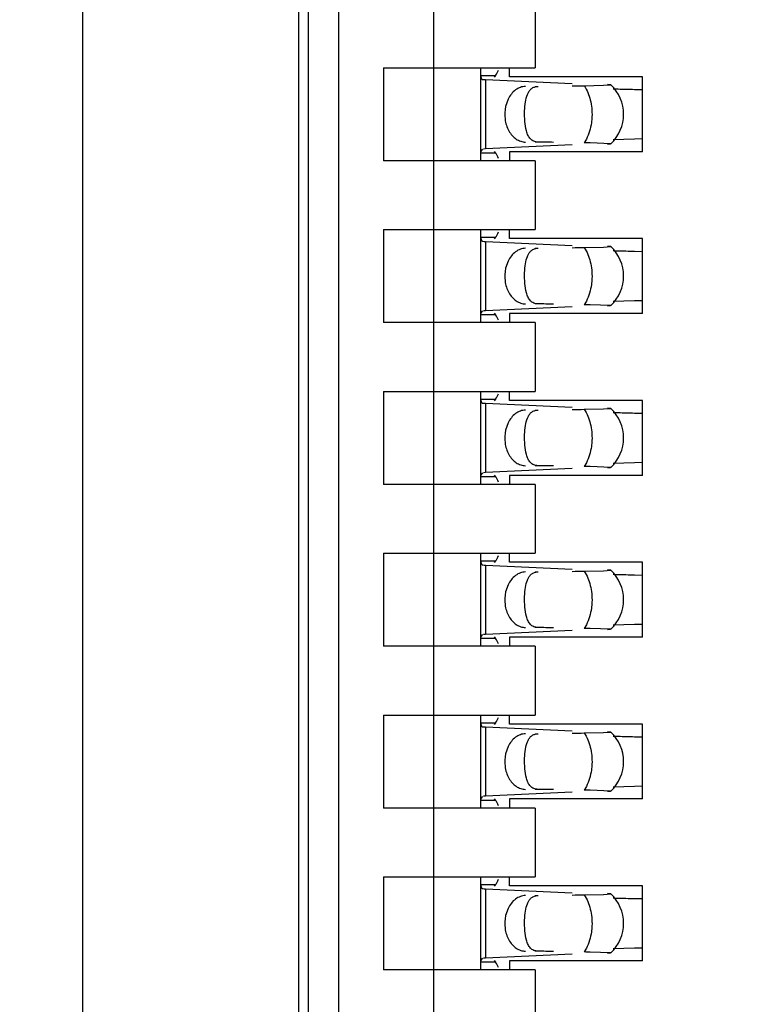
# Model space of a CAD drawing. Header units: inches. Extents: x 0 to 22, y 0 to 17.
# Tile 43 of 61: x 3.899 to 4.039, y 9.7 to 9.892. Entities that reach past the tile are written whole.
import ezdxf

# ---------------------------------------------------------------- set-up
doc = ezdxf.new("R2010")
doc.units = ezdxf.units.IN
doc.header["$LTSCALE"] = 1.21
doc.header["$MEASUREMENT"] = 0
doc.layers.get('0').update_dxf_attribs({"linetype": 'CONTINUOUS'})
doc.layers.add('DIMENSIONS', color=7, linetype='CONTINUOUS')
doc.styles.get("Standard").update_dxf_attribs({"font": 'txt', "width": 0.8})
doc.dimstyles.new('DIMSTYLE_1', dxfattribs={"dimtxt": 0.125, "dimasz": 0.18, "dimexe": 0.18, "dimexo": 0.0625, "dimgap": 0.09, "dimtad": 0, "dimtih": 1, "dimtoh": 1, "dimdec": 3, "dimzin": 4, "dimdsep": 46, "dimtxsty": 'STANDARD', "dimblk": '_FILLED', "dimblk1": '_FILLED', "dimblk2": '_FILLED', "dimcen": 0.09, "dimadec": 0, "dimazin": 0, "dimtp": 0.01, "dimtm": 0.01, "dimtfac": 1, "dimtdec": 3, "dimtofl": 0, "dimtmove": 0, "dimatfit": 3, "dimldrblk": '_FILLED', "dimfxl": 1, "dimtolj": 1, "dimtzin": 4, "dimarcsym": 0})

# ---------------------------------------------------------------- blocks, each defined once
blk = doc.blocks.new('*D14')
at = {"layer": 'DIMENSIONS', "color": 2, "linetype": 'CONTINUOUS'}
blk.add_line((3.9634381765, 7.385423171), (3.445098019, 7.385423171), dxfattribs=at)
at = {"layer": 'DIMENSIONS', "color": 2, "linetype": 'CONTINUOUS', "insert": (3.382598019, 7.447923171), "char_height": 0.125, "width": 1.425, "attachment_point": 3, "line_spacing_factor": 0.9}
blk.add_mtext('-3.706{\\Ftxt.shx;\\W1.000000;\\H0.125000; }[94.13]', dxfattribs=at)
blk = doc.blocks.new('_FILLED')
at = {"color": 0, "linetype": 'BYBLOCK'}
blk.add_solid([(0, 0), (-1, 0.1736111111), (-1, -0.1736111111)], dxfattribs=at)
blk = doc.blocks.new('*D15')
at = {"layer": 'DIMENSIONS', "color": 2, "linetype": 'CONTINUOUS'}
blk.add_line((3.928998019, 6.8692184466), (3.445098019, 6.8692184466), dxfattribs=at)
at = {"layer": 'DIMENSIONS', "color": 2, "linetype": 'CONTINUOUS', "insert": (3.382598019, 6.9317184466), "char_height": 0.125, "width": 1.525, "attachment_point": 3, "line_spacing_factor": 0.9}
blk.add_mtext('-4.222{\\Ftxt.shx;\\W1.000000;\\H0.125000; }[107.24]', dxfattribs=at)
blk = doc.blocks.new('*D16')
at = {"layer": 'DIMENSIONS', "color": 2, "linetype": 'CONTINUOUS'}
blk.add_line((4.337998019, 6.2692184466), (3.445098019, 6.2692184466), dxfattribs=at)
at = {"layer": 'DIMENSIONS', "color": 2, "linetype": 'CONTINUOUS', "insert": (3.382598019, 6.3317184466), "char_height": 0.125, "width": 1.525, "attachment_point": 3, "line_spacing_factor": 0.9}
blk.add_mtext('-4.822{\\Ftxt.shx;\\W1.000000;\\H0.125000; }[122.48]', dxfattribs=at)
blk = doc.blocks.new('*D17')
at = {"layer": 'DIMENSIONS', "color": 2, "linetype": 'CONTINUOUS'}
for p, q in [((3.7807905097, 6.1477749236), (3.6201636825, 5.9958963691)), ((4.326098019, 6.1477749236), (3.7807905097, 6.1477749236)), ((3.6201636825, 5.9958963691), (3.445098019, 5.9958963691))]:
    blk.add_line(p, q, dxfattribs=at)
at = {"layer": 'DIMENSIONS', "color": 2, "linetype": 'CONTINUOUS', "insert": (3.382598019, 6.0583963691), "char_height": 0.125, "width": 1.525, "attachment_point": 3, "line_spacing_factor": 0.9}
blk.add_mtext('-4.943{\\Ftxt.shx;\\W1.000000;\\H0.125000; }[125.56]', dxfattribs=at)

msp = doc.modelspace()

# ---------------------------------------------------------------- linework, layer by layer
at = {"color": 7, "linetype": 'CONTINUOUS'}
for p, q in [((3.911198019, 7.0476003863), (3.911198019, 10.3128365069)), ((3.953198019, 7.0805747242), (3.953198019, 10.2801945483)), ((3.9550720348, 7.385423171), (3.9550720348, 10.2200688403)), ((3.9609775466, 7.5035334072), (3.9609775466, 10.040934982)), ((3.9794814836, 7.5678205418), (3.9794814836, 10.0376714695)), ((3.999166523, 9.8960530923), (3.999166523, 9.8826672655)), ((3.9696389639, 9.8826672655), (3.9696389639, 9.8645570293)), ((3.9696389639, 9.8826672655), (3.999166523, 9.8826672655)), ((3.9885366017, 9.8826672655), (3.9885366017, 9.8645570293)), ((3.994205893, 9.880895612), (3.994205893, 9.8826672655)), ((3.9885366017, 9.8811738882), (3.9914818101, 9.8811738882)), ((3.9885375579, 9.8812321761), (3.9885366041, 9.8811635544)), ((3.9885366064, 9.8811620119), (3.9887056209, 9.8805272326)), ((3.9914818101, 9.8811738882), (3.991191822, 9.8808467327)), ((4.0200326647, 9.880895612), (3.994205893, 9.880895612)), ((4.0200326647, 9.8663286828), (4.0200326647, 9.880895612)), ((3.9887056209, 9.8805272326), (3.9889237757, 9.8803857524)), ((3.9889237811, 9.8803876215), (3.9892816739, 9.8803657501)), ((3.9895034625, 9.8803543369), (4.0063865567, 9.8795702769)), ((3.9993143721, 9.8789840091), (3.9997462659, 9.8790255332)), ((4.0087219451, 9.8791771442), (4.0124699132, 9.8792570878)), ((4.0124699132, 9.8792570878), (4.0138863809, 9.8793492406)), ((4.0138863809, 9.8793492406), (4.0132564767, 9.8794017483)), ((4.0184999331, 9.8784575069), (4.0200164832, 9.8784254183)), ((3.9938902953, 9.8765180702), (3.9934132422, 9.8751254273)), ((4.0063865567, 9.8676540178), (3.9895034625, 9.8668699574)), ((4.0138864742, 9.8678751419), (4.009849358, 9.868028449)), ((4.0132565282, 9.8678225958), (4.0138365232, 9.8678616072)), ((4.018499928, 9.8687666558), (4.0143417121, 9.868656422)), ((4.0200164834, 9.8687987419), (4.018499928, 9.8687666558)), ((3.9914818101, 9.8660504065), (3.9885366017, 9.8660504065)), ((3.9885366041, 9.8660607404), (3.9885375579, 9.8659921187)), ((3.988578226, 9.866435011), (3.9885366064, 9.8660622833)), ((3.9889237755, 9.8668386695), (3.988578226, 9.866435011)), ((3.9895034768, 9.8668695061), (3.9890883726, 9.8668475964)), ((3.9911918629, 9.8663775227), (3.9914818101, 9.8660504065)), ((3.994205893, 9.8663286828), (3.994205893, 9.8645570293)), ((4.0200326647, 9.8663286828), (3.994205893, 9.8663286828)), ((3.999166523, 9.8645570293), (3.9696389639, 9.8645570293)), ((3.999166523, 9.8645570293), (3.999166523, 9.8511712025)), ((3.9696389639, 9.8511712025), (3.9696389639, 9.8330609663)), ((3.9696389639, 9.8511712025), (3.999166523, 9.8511712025)), ((3.9885366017, 9.8511712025), (3.9885366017, 9.8330609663)), ((3.994205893, 9.849399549), (3.994205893, 9.8511712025)), ((3.9885366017, 9.8496778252), (3.9914818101, 9.8496778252)), ((3.9885375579, 9.8497361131), (3.9885366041, 9.8496674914)), ((3.9885366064, 9.849665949), (3.9887056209, 9.8490311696)), ((3.9887056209, 9.8490311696), (3.9889237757, 9.8488896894)), ((3.9889237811, 9.8488915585), (3.9892816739, 9.8488696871)), ((3.9895034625, 9.8488582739), (4.0063865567, 9.8480742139)), ((3.9914818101, 9.8496778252), (3.991191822, 9.8493506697)), ((4.0200326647, 9.849399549), (3.994205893, 9.849399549)), ((4.0200326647, 9.8348326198), (4.0200326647, 9.849399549)), ((3.9993143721, 9.8474879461), (3.9997462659, 9.8475294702)), ((4.0087219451, 9.8476810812), (4.0124699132, 9.8477610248)), ((4.0124699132, 9.8477610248), (4.0138863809, 9.8478531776)), ((4.0138863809, 9.8478531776), (4.0132564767, 9.8479056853)), ((4.0184999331, 9.8469614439), (4.0200164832, 9.8469293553)), ((3.9938902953, 9.8450220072), (3.9934132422, 9.8436293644)), ((4.018499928, 9.8372705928), (4.0143417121, 9.837160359)), ((4.0200164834, 9.8373026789), (4.018499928, 9.8372705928)), ((3.988578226, 9.834938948), (3.9885366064, 9.8345662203)), ((3.9889237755, 9.8353426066), (3.988578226, 9.834938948)), ((3.9895034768, 9.8353734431), (3.9890883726, 9.8353515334)), ((4.0063865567, 9.8361579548), (3.9895034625, 9.8353738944)), ((3.9911918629, 9.8348814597), (3.9914818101, 9.8345543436)), ((3.994205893, 9.8348326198), (3.994205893, 9.8330609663)), ((4.0200326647, 9.8348326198), (3.994205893, 9.8348326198)), ((4.0138864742, 9.8363790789), (4.009849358, 9.836532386)), ((4.0132565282, 9.8363265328), (4.0138365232, 9.8363655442)), ((3.999166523, 9.8330609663), (3.9696389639, 9.8330609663)), ((3.9914818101, 9.8345543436), (3.9885366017, 9.8345543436)), ((3.9885366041, 9.8345646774), (3.9885375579, 9.8344960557)), ((3.999166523, 9.8330609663), (3.999166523, 9.8196751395)), ((3.9696389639, 9.8196751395), (3.9696389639, 9.8015649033)), ((3.9696389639, 9.8196751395), (3.999166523, 9.8196751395)), ((3.9885366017, 9.8196751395), (3.9885366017, 9.8015649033)), ((3.994205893, 9.817903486), (3.994205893, 9.8196751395)), ((3.9885366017, 9.8181817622), (3.9914818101, 9.8181817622)), ((3.9885375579, 9.8182400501), (3.9885366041, 9.8181714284)), ((3.9885366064, 9.818169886), (3.9887056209, 9.8175351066)), ((3.9887056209, 9.8175351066), (3.9889237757, 9.8173936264)), ((3.9914818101, 9.8181817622), (3.991191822, 9.8178546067)), ((4.0200326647, 9.817903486), (3.994205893, 9.817903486)), ((4.0200326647, 9.8033365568), (4.0200326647, 9.817903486)), ((3.9889237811, 9.8173954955), (3.9892816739, 9.8173736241)), ((3.9895034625, 9.8173622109), (4.0063865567, 9.8165781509)), ((3.9993143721, 9.8159918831), (3.9997462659, 9.8160334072)), ((4.0087219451, 9.8161850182), (4.0124699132, 9.8162649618)), ((4.0124699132, 9.8162649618), (4.0138863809, 9.8163571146)), ((4.0138863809, 9.8163571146), (4.0132564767, 9.8164096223)), ((4.0184999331, 9.8154653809), (4.0200164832, 9.8154332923)), ((3.9938902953, 9.8135259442), (3.9934132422, 9.8121333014)), ((4.0063865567, 9.8046618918), (3.9895034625, 9.8038778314)), ((4.0138864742, 9.8048830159), (4.009849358, 9.805036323)), ((4.0132565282, 9.8048304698), (4.0138365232, 9.8048694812)), ((4.018499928, 9.8057745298), (4.0143417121, 9.805664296)), ((4.0200164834, 9.8058066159), (4.018499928, 9.8057745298)), ((3.9914818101, 9.8030582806), (3.9885366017, 9.8030582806)), ((3.9885366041, 9.8030686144), (3.9885375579, 9.8029999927)), ((3.988578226, 9.803442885), (3.9885366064, 9.8030701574)), ((3.9889237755, 9.8038465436), (3.988578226, 9.803442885)), ((3.9895034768, 9.8038773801), (3.9890883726, 9.8038554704)), ((3.9911918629, 9.8033853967), (3.9914818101, 9.8030582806)), ((3.994205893, 9.8033365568), (3.994205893, 9.8015649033)), ((4.0200326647, 9.8033365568), (3.994205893, 9.8033365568)), ((3.999166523, 9.8015649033), (3.9696389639, 9.8015649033)), ((3.999166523, 9.8015649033), (3.999166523, 9.7881790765)), ((3.9696389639, 9.7881790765), (3.9696389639, 9.7700688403)), ((3.9696389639, 9.7881790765), (3.999166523, 9.7881790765)), ((3.9885366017, 9.7881790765), (3.9885366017, 9.7700688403)), ((3.9885375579, 9.7867439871), (3.9885366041, 9.7866753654)), ((3.994205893, 9.786407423), (3.994205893, 9.7881790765)), ((3.9885366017, 9.7866856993), (3.9914818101, 9.7866856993)), ((3.9885366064, 9.786673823), (3.9887056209, 9.7860390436)), ((3.9887056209, 9.7860390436), (3.9889237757, 9.7858975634)), ((3.9889237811, 9.7858994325), (3.9892816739, 9.7858775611)), ((3.9895034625, 9.7858661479), (4.0063865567, 9.7850820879)), ((3.9914818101, 9.7866856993), (3.991191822, 9.7863585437)), ((4.0200326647, 9.786407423), (3.994205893, 9.786407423)), ((4.0124699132, 9.7847688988), (4.0138863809, 9.7848610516)), ((4.0138863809, 9.7848610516), (4.0132564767, 9.7849135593)), ((4.0200326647, 9.7718404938), (4.0200326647, 9.786407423)), ((3.9993143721, 9.7844958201), (3.9997462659, 9.7845373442)), ((4.0087219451, 9.7846889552), (4.0124699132, 9.7847688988)), ((4.0184999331, 9.7839693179), (4.0200164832, 9.7839372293)), ((3.9938902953, 9.7820298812), (3.9934132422, 9.7806372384)), ((4.0138864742, 9.7733869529), (4.009849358, 9.77354026)), ((4.0132565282, 9.7733344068), (4.0138365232, 9.7733734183)), ((4.018499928, 9.7742784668), (4.0143417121, 9.774168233)), ((4.0200164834, 9.7743105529), (4.018499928, 9.7742784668)), ((3.9914818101, 9.7715622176), (3.9885366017, 9.7715622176)), ((3.9885366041, 9.7715725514), (3.9885375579, 9.7715039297)), ((3.988578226, 9.771946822), (3.9885366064, 9.7715740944)), ((3.9889237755, 9.7723504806), (3.988578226, 9.771946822)), ((3.9895034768, 9.7723813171), (3.9890883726, 9.7723594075)), ((4.0063865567, 9.7731658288), (3.9895034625, 9.7723817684)), ((3.9911918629, 9.7718893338), (3.9914818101, 9.7715622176)), ((3.994205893, 9.7718404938), (3.994205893, 9.7700688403)), ((4.0200326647, 9.7718404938), (3.994205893, 9.7718404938)), ((3.999166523, 9.7700688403), (3.9696389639, 9.7700688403)), ((3.999166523, 9.7700688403), (3.999166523, 9.7566830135)), ((3.9696389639, 9.7566830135), (3.9696389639, 9.7385727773)), ((3.9696389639, 9.7566830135), (3.999166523, 9.7566830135)), ((3.9885366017, 9.7566830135), (3.9885366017, 9.7385727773)), ((3.994205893, 9.75491136), (3.994205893, 9.7566830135)), ((3.9885366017, 9.7551896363), (3.9914818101, 9.7551896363)), ((3.9885375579, 9.7552479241), (3.9885366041, 9.7551793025)), ((3.9885366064, 9.75517776), (3.9887056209, 9.7545429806)), ((3.9887056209, 9.7545429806), (3.9889237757, 9.7544015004)), ((3.9889237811, 9.7544033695), (3.9892816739, 9.7543814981)), ((3.9895034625, 9.7543700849), (4.0063865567, 9.753586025)), ((3.9914818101, 9.7551896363), (3.991191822, 9.7548624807)), ((4.0200326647, 9.75491136), (3.994205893, 9.75491136)), ((4.0200326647, 9.7403444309), (4.0200326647, 9.75491136)), ((3.9993143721, 9.7529997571), (3.9997462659, 9.7530412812)), ((4.0087219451, 9.7531928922), (4.0124699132, 9.7532728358)), ((4.0124699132, 9.7532728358), (4.0138863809, 9.7533649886)), ((4.0138863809, 9.7533649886), (4.0132564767, 9.7534174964)), ((4.0184999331, 9.7524732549), (4.0200164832, 9.7524411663)), ((3.9938902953, 9.7505338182), (3.9934132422, 9.7491411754)), ((4.018499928, 9.7427824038), (4.0143417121, 9.74267217)), ((4.0200164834, 9.7428144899), (4.018499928, 9.7427824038)), ((3.9889237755, 9.7408544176), (3.988578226, 9.740450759)), ((3.9895034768, 9.7408852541), (3.9890883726, 9.7408633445)), ((4.0063865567, 9.7416697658), (3.9895034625, 9.7408857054)), ((4.0138864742, 9.7418908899), (4.009849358, 9.742044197)), ((4.0132565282, 9.7418383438), (4.0138365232, 9.7418773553)), ((3.9914818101, 9.7400661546), (3.9885366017, 9.7400661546)), ((3.9885366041, 9.7400764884), (3.9885375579, 9.7400078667)), ((3.988578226, 9.740450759), (3.9885366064, 9.7400780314)), ((3.9911918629, 9.7403932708), (3.9914818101, 9.7400661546)), ((3.994205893, 9.7403444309), (3.994205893, 9.7385727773)), ((4.0200326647, 9.7403444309), (3.994205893, 9.7403444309)), ((3.999166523, 9.7385727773), (3.9696389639, 9.7385727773)), ((3.999166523, 9.7385727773), (3.999166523, 9.7251869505)), ((3.9696389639, 9.7251869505), (3.9696389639, 9.7070767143)), ((3.9696389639, 9.7251869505), (3.999166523, 9.7251869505)), ((3.9885366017, 9.7251869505), (3.9885366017, 9.7070767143)), ((3.9885366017, 9.7236935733), (3.9914818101, 9.7236935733)), ((3.9885375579, 9.7237518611), (3.9885366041, 9.7236832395)), ((3.9885366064, 9.723681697), (3.9887056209, 9.7230469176)), ((3.9914818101, 9.7236935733), (3.991191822, 9.7233664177)), ((3.994205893, 9.723415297), (3.994205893, 9.7251869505)), ((3.9887056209, 9.7230469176), (3.9889237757, 9.7229054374)), ((3.9889237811, 9.7229073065), (3.9892816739, 9.7228854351)), ((3.9895034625, 9.7228740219), (4.0063865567, 9.722089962)), ((4.0200326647, 9.723415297), (3.994205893, 9.723415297)), ((4.0087219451, 9.7216968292), (4.0124699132, 9.7217767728)), ((4.0124699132, 9.7217767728), (4.0138863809, 9.7218689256)), ((4.0138863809, 9.7218689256), (4.0132564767, 9.7219214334)), ((4.0200326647, 9.7088483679), (4.0200326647, 9.723415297)), ((3.9993143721, 9.7215036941), (3.9997462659, 9.7215452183)), ((4.0184999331, 9.7209771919), (4.0200164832, 9.7209451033)), ((3.9938902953, 9.7190377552), (3.9934132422, 9.7176451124)), ((4.0063865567, 9.7101737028), (3.9895034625, 9.7093896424)), ((4.0138864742, 9.7103948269), (4.009849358, 9.7105481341)), ((4.0132565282, 9.7103422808), (4.0138365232, 9.7103812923)), ((4.018499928, 9.7112863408), (4.0143417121, 9.711176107)), ((4.0200164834, 9.7113184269), (4.018499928, 9.7112863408)), ((3.9914818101, 9.7085700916), (3.9885366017, 9.7085700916)), ((3.9885366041, 9.7085804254), (3.9885375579, 9.7085118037)), ((3.988578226, 9.708954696), (3.9885366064, 9.7085819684)), ((3.9889237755, 9.7093583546), (3.988578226, 9.708954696)), ((3.9895034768, 9.7093891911), (3.9890883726, 9.7093672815)), ((3.9911918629, 9.7088972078), (3.9914818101, 9.7085700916)), ((3.994205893, 9.7088483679), (3.994205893, 9.7070767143)), ((4.0200326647, 9.7088483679), (3.994205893, 9.7088483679)), ((3.999166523, 9.7070767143), (3.9696389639, 9.7070767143)), ((3.999166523, 9.7070767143), (3.999166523, 9.6936908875))]:
    msp.add_line(p, q, dxfattribs=at)
at = {"color": 9, "linetype": 'CONTINUOUS'}
for p, q in [((3.9895034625, 9.8803543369), (3.9895034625, 9.8668699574)), ((3.999166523, 9.8790255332), (3.9997462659, 9.8790255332)), ((3.9997462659, 9.8681987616), (3.999166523, 9.8681987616)), ((4.0091334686, 9.8687587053), (4.0087219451, 9.8680471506)), ((3.9895034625, 9.8488582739), (3.9895034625, 9.8353738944)), ((3.999166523, 9.8475294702), (3.9997462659, 9.8475294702)), ((3.9997462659, 9.8367026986), (3.999166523, 9.8367026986)), ((4.0091334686, 9.8372626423), (4.0087219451, 9.8365510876)), ((3.9895034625, 9.8173622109), (3.9895034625, 9.8038778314)), ((3.999166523, 9.8160334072), (3.9997462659, 9.8160334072)), ((3.9997462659, 9.8052066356), (3.999166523, 9.8052066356)), ((4.0091334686, 9.8057665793), (4.0087219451, 9.8050550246)), ((3.9895034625, 9.7858661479), (3.9895034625, 9.7723817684)), ((3.999166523, 9.7845373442), (3.9997462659, 9.7845373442)), ((3.9997462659, 9.7737105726), (3.999166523, 9.7737105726)), ((4.0091334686, 9.7742705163), (4.0087219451, 9.7735589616)), ((3.9895034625, 9.7543700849), (3.9895034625, 9.7408857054)), ((3.999166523, 9.7530412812), (3.9997462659, 9.7530412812)), ((4.0091334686, 9.7427744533), (4.0087219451, 9.7420628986)), ((3.9997462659, 9.7422145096), (3.999166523, 9.7422145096)), ((3.9895034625, 9.7228740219), (3.9895034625, 9.7093896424)), ((3.999166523, 9.7215452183), (3.9997462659, 9.7215452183)), ((3.9997462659, 9.7107184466), (3.999166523, 9.7107184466)), ((4.0091334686, 9.7112783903), (4.0087219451, 9.7105668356))]:
    msp.add_line(p, q, dxfattribs=at)
at = {"color": 7, "linetype": 'CONTINUOUS'}
for centre, radius, start, end in [((3.9910816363, 9.914538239), 0.0342198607, 266.9848544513, 267.356632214), ((4.008493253, 9.8736121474), 0.0078740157, 313.2313990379, 46.7695386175), ((4.0229598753, 10.1397507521), 0.2613250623, 268.110127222, 268.3298669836), ((4.0252635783, 10.2200937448), 0.3417010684, 268.3363875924, 268.582163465), ((4.0310384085, 10.4473957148), 0.569076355, 268.5671778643, 268.7374983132), ((4.0021397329, 9.4372500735), 0.4308473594, 88.9746889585, 89.1246374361), ((3.9910816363, 9.8830421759), 0.0342198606, 266.9848544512, 267.3566322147), ((4.008493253, 9.8421160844), 0.0078740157, 313.2313990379, 46.7695386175), ((4.0229598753, 10.1082546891), 0.2613250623, 268.110127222, 268.3298669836), ((4.0252635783, 10.1885976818), 0.3417010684, 268.3363875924, 268.582163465), ((4.0310384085, 10.4158996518), 0.569076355, 268.5671778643, 268.7374983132), ((4.0021397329, 9.4057540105), 0.4308473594, 88.9746889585, 89.1246374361), ((3.9910816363, 9.851546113), 0.0342198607, 266.9848544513, 267.356632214), ((4.008493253, 9.8106200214), 0.0078740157, 313.2313990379, 46.7695386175), ((4.0229598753, 10.0767586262), 0.2613250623, 268.110127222, 268.3298669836), ((4.0252635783, 10.157101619), 0.3417010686, 268.3363875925, 268.5821634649), ((4.0310384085, 10.3844035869), 0.569076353, 268.5671778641, 268.7374983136), ((4.0021397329, 9.3742579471), 0.4308473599, 88.9746889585, 89.1246374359), ((3.9910816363, 9.8200500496), 0.0342198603, 266.9848544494, 267.3566322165), ((4.008493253, 9.7791239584), 0.0078740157, 313.2313990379, 46.7695386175), ((4.0229598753, 10.0452625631), 0.2613250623, 268.110127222, 268.3298669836), ((4.0252635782, 10.1256055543), 0.3417010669, 268.3363875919, 268.5821634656), ((4.0310384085, 10.3529075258), 0.569076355, 268.5671778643, 268.7374983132), ((4.0021397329, 9.3427618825), 0.4308473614, 88.9746889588, 89.1246374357), ((3.9910816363, 9.7885539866), 0.0342198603, 266.9848544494, 267.3566322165), ((4.008493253, 9.7476278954), 0.0078740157, 313.2313990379, 46.7695386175), ((4.0229598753, 10.0137665), 0.2613250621, 268.110127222, 268.3298669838), ((4.0252635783, 10.094109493), 0.3417010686, 268.3363875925, 268.5821634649), ((4.0310384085, 10.3214114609), 0.569076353, 268.5671778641, 268.7374983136), ((4.0021397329, 9.3112658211), 0.4308473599, 88.9746889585, 89.1246374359), ((3.9910816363, 9.7570579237), 0.0342198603, 266.9848544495, 267.3566322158), ((4.008493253, 9.7161318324), 0.0078740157, 313.2313990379, 46.7695386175), ((4.0229598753, 9.9822704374), 0.2613250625, 268.110127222, 268.3298669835), ((4.0252635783, 10.0626134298), 0.3417010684, 268.3363875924, 268.582163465), ((4.0310384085, 10.2899153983), 0.5690763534, 268.5671778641, 268.7374983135), ((4.0021397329, 9.2797697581), 0.4308473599, 88.9746889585, 89.1246374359)]:
    msp.add_arc(centre, radius, start, end, dxfattribs=at)
for centre, major_axis, ratio, start_param, end_param in [((3.9903439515, 9.8921951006), (-0, 0.0118110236), 0.2679491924, -2.7738167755, -2.5765937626), ((3.6720865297, 9.8736121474), (0.4711895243, 0.0078735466), 0.0001824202, -0.7820906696, -0.7749796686), ((3.6720865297, 9.8736121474), (0.4711895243, -0.0078735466), 0.0001824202, 0.7929389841, 0.8018391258), ((3.9903439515, 9.8550291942), (0, 0.0118110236), 0.2679491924, -0.5650009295, -0.3677758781), ((3.9903439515, 9.8606990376), (-0, 0.0118110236), 0.2679491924, -2.7738167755, -2.5765937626), ((3.6720865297, 9.8421160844), (0.4711895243, 0.0078735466), 0.0001824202, -0.7820906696, -0.7749796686), ((3.6720865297, 9.8421160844), (0.4711895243, -0.0078735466), 0.0001824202, 0.7929389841, 0.8018391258), ((3.9903439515, 9.8235331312), (0, 0.0118110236), 0.2679491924, -0.5650009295, -0.3677758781), ((3.9903439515, 9.8292029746), (0, 0.0118110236), 0.2679491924, -2.7738167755, -2.5765937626), ((3.6720865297, 9.8106200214), (0.4711895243, 0.0078735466), 0.0001824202, -0.7820906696, -0.7749796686), ((3.6720865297, 9.8106200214), (0.4711895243, -0.0078735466), 0.0001824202, 0.7929389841, 0.8018391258), ((3.9903439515, 9.7920370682), (-0, 0.0118110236), 0.2679491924, -0.5650009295, -0.3677758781), ((3.9903439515, 9.7977069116), (-0, 0.0118110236), 0.2679491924, -2.7738167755, -2.5765937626), ((3.6720865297, 9.7791239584), (0.4711895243, 0.0078735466), 0.0001824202, -0.7820906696, -0.7749796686), ((3.6720865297, 9.7791239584), (0.4711895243, -0.0078735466), 0.0001824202, 0.7929389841, 0.8018391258), ((3.9903439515, 9.7605410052), (-0, 0.0118110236), 0.2679491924, -0.5650009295, -0.3677758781), ((3.9903439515, 9.7662108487), (-0, 0.0118110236), 0.2679491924, -2.7738167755, -2.5765937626), ((3.6720865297, 9.7476278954), (0.4711895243, 0.0078735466), 0.0001824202, -0.7820906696, -0.7749796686), ((3.6720865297, 9.7476278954), (0.4711895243, -0.0078735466), 0.0001824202, 0.7929389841, 0.8018391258), ((3.9903439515, 9.7290449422), (0, 0.0118110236), 0.2679491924, -0.5650009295, -0.3677758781), ((3.9903439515, 9.7347147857), (-0, 0.0118110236), 0.2679491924, -2.7738167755, -2.5765937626), ((3.6720865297, 9.7161318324), (0.4711895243, 0.0078735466), 0.0001824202, -0.7820906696, -0.7749796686), ((3.6720865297, 9.7161318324), (0.4711895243, -0.0078735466), 0.0001824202, 0.7929389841, 0.8018391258), ((3.9903439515, 9.6975488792), (-0, 0.0118110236), 0.2679491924, -0.5650009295, -0.3677758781)]:
    msp.add_ellipse(centre, major_axis=major_axis, ratio=ratio, start_param=start_param, end_param=end_param, dxfattribs=at)
for points, knots in [([(3.9972962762, 9.8790255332), (3.9969562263, 9.8790198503), (3.9962584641, 9.8788904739), (3.9953024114, 9.8783677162), (3.9944816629, 9.8775587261), (3.9940663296, 9.8768836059), (3.9938902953, 9.8765180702)], [0, 0, 0, 0, 0.229791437, 0.4696702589, 0.7258733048, 1, 1, 1, 1]), ([(3.9971210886, 9.8742710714), (3.9971433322, 9.8748571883), (3.9972376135, 9.8759326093), (3.9975291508, 9.8771975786), (3.9979133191, 9.8780070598), (3.9982720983, 9.8784786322), (3.9987438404, 9.878826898), (3.9991179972, 9.8789478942), (3.9993143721, 9.8789840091)], [0, 0, 0, 0, 0.3145836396, 0.5783093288, 0.6903244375, 0.7929302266, 0.8929102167, 1, 1, 1, 1]), ([(3.9934132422, 9.8751254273), (3.9932361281, 9.8743217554), (3.993170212, 9.8726685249), (3.9937778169, 9.8707228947), (3.99465103, 9.8694724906), (3.9954388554, 9.8687671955), (3.996335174, 9.8683155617), (3.9969806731, 9.8682040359), (3.9972962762, 9.8681987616)], [0, 0, 0, 0, 0.2761150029, 0.5429829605, 0.6674054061, 0.7841211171, 0.8940953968, 1, 1, 1, 1]), ([(3.9974682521, 9.8703707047), (3.9973080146, 9.8709626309), (3.9971216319, 9.8722659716), (3.9970947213, 9.8735762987), (3.9971210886, 9.8742710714)], [0, 0, 0, 0, 0.468650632, 1, 1, 1, 1]), ([(3.9997462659, 9.8681987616), (3.9994531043, 9.868203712), (3.9990199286, 9.868275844), (3.9985316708, 9.8685455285), (3.9981279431, 9.8688984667), (3.9977391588, 9.8695122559), (3.9975500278, 9.8700686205), (3.9974682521, 9.8703707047)], [0, 0, 0, 0, 0.2575080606, 0.3729976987, 0.4863784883, 0.7251431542, 1, 1, 1, 1]), ([(3.9972962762, 9.8475294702), (3.9969562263, 9.8475237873), (3.9962584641, 9.8473944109), (3.9953024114, 9.8468716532), (3.9944816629, 9.8460626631), (3.9940663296, 9.8453875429), (3.9938902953, 9.8450220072)], [0, 0, 0, 0, 0.229791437, 0.4696702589, 0.7258733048, 1, 1, 1, 1]), ([(3.9971210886, 9.8427750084), (3.9971433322, 9.8433611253), (3.9972376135, 9.8444365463), (3.9975291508, 9.8457015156), (3.9979133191, 9.8465109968), (3.9982720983, 9.8469825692), (3.9987438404, 9.847330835), (3.9991179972, 9.8474518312), (3.9993143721, 9.8474879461)], [0, 0, 0, 0, 0.3145836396, 0.5783093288, 0.6903244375, 0.7929302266, 0.8929102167, 1, 1, 1, 1]), ([(3.9934132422, 9.8436293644), (3.9932361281, 9.8428256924), (3.993170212, 9.8411724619), (3.9937778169, 9.8392268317), (3.99465103, 9.8379764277), (3.9954388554, 9.8372711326), (3.996335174, 9.8368194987), (3.9969806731, 9.8367079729), (3.9972962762, 9.8367026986)], [0, 0, 0, 0, 0.2761150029, 0.5429829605, 0.6674054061, 0.7841211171, 0.8940953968, 1, 1, 1, 1]), ([(3.9974682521, 9.8388746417), (3.9973080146, 9.8394665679), (3.9971216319, 9.8407699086), (3.9970947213, 9.8420802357), (3.9971210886, 9.8427750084)], [0, 0, 0, 0, 0.468650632, 1, 1, 1, 1]), ([(3.9997462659, 9.8367026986), (3.9994531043, 9.836707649), (3.9990199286, 9.836779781), (3.9985316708, 9.8370494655), (3.9981279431, 9.8374024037), (3.9977391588, 9.8380161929), (3.9975500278, 9.8385725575), (3.9974682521, 9.8388746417)], [0, 0, 0, 0, 0.2575080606, 0.3729976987, 0.4863784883, 0.7251431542, 1, 1, 1, 1]), ([(3.9972962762, 9.8160334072), (3.9969562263, 9.8160277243), (3.9962584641, 9.8158983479), (3.9953024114, 9.8153755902), (3.9944816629, 9.8145666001), (3.9940663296, 9.8138914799), (3.9938902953, 9.8135259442)], [0, 0, 0, 0, 0.229791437, 0.4696702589, 0.7258733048, 1, 1, 1, 1]), ([(3.9971210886, 9.8112789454), (3.9971433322, 9.8118650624), (3.9972376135, 9.8129404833), (3.9975291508, 9.8142054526), (3.9979133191, 9.8150149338), (3.9982720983, 9.8154865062), (3.9987438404, 9.815834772), (3.9991179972, 9.8159557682), (3.9993143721, 9.8159918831)], [0, 0, 0, 0, 0.3145836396, 0.5783093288, 0.6903244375, 0.7929302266, 0.8929102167, 1, 1, 1, 1]), ([(3.9934132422, 9.8121333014), (3.9932361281, 9.8113296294), (3.993170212, 9.8096763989), (3.9937778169, 9.8077307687), (3.99465103, 9.8064803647), (3.9954388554, 9.8057750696), (3.996335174, 9.8053234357), (3.9969806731, 9.8052119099), (3.9972962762, 9.8052066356)], [0, 0, 0, 0, 0.2761150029, 0.5429829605, 0.6674054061, 0.7841211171, 0.8940953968, 1, 1, 1, 1]), ([(3.9974682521, 9.8073785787), (3.9973080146, 9.8079705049), (3.9971216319, 9.8092738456), (3.9970947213, 9.8105841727), (3.9971210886, 9.8112789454)], [0, 0, 0, 0, 0.468650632, 1, 1, 1, 1]), ([(3.9997462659, 9.8052066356), (3.9994531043, 9.8052115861), (3.9990199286, 9.805283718), (3.9985316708, 9.8055534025), (3.9981279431, 9.8059063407), (3.9977391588, 9.8065201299), (3.9975500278, 9.8070764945), (3.9974682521, 9.8073785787)], [0, 0, 0, 0, 0.2575080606, 0.3729976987, 0.4863784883, 0.7251431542, 1, 1, 1, 1]), ([(3.9972962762, 9.7845373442), (3.9969562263, 9.7845316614), (3.9962584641, 9.7844022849), (3.9953024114, 9.7838795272), (3.9944816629, 9.7830705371), (3.9940663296, 9.7823954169), (3.9938902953, 9.7820298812)], [0, 0, 0, 0, 0.229791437, 0.4696702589, 0.7258733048, 1, 1, 1, 1]), ([(3.9971210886, 9.7797828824), (3.9971433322, 9.7803689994), (3.9972376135, 9.7814444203), (3.9975291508, 9.7827093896), (3.9979133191, 9.7835188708), (3.9982720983, 9.7839904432), (3.9987438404, 9.784338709), (3.9991179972, 9.7844597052), (3.9993143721, 9.7844958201)], [0, 0, 0, 0, 0.3145836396, 0.5783093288, 0.6903244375, 0.7929302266, 0.8929102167, 1, 1, 1, 1]), ([(3.9934132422, 9.7806372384), (3.9932361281, 9.7798335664), (3.993170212, 9.7781803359), (3.9937778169, 9.7762347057), (3.99465103, 9.7749843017), (3.9954388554, 9.7742790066), (3.996335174, 9.7738273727), (3.9969806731, 9.7737158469), (3.9972962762, 9.7737105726)], [0, 0, 0, 0, 0.2761150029, 0.5429829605, 0.6674054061, 0.7841211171, 0.8940953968, 1, 1, 1, 1]), ([(3.9974682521, 9.7758825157), (3.9973080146, 9.7764744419), (3.9971216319, 9.7777777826), (3.9970947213, 9.7790881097), (3.9971210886, 9.7797828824)], [0, 0, 0, 0, 0.468650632, 1, 1, 1, 1]), ([(3.9997462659, 9.7737105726), (3.9994531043, 9.7737155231), (3.9990199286, 9.773787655), (3.9985316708, 9.7740573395), (3.9981279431, 9.7744102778), (3.9977391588, 9.7750240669), (3.9975500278, 9.7755804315), (3.9974682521, 9.7758825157)], [0, 0, 0, 0, 0.2575080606, 0.3729976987, 0.4863784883, 0.7251431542, 1, 1, 1, 1]), ([(3.9972962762, 9.7530412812), (3.9969562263, 9.7530355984), (3.9962584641, 9.7529062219), (3.9953024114, 9.7523834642), (3.9944816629, 9.7515744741), (3.9940663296, 9.7508993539), (3.9938902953, 9.7505338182)], [0, 0, 0, 0, 0.229791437, 0.4696702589, 0.7258733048, 1, 1, 1, 1]), ([(3.9971210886, 9.7482868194), (3.9971433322, 9.7488729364), (3.9972376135, 9.7499483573), (3.9975291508, 9.7512133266), (3.9979133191, 9.7520228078), (3.9982720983, 9.7524943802), (3.9987438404, 9.752842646), (3.9991179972, 9.7529636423), (3.9993143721, 9.7529997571)], [0, 0, 0, 0, 0.3145836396, 0.5783093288, 0.6903244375, 0.7929302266, 0.8929102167, 1, 1, 1, 1]), ([(3.9934132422, 9.7491411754), (3.9932361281, 9.7483375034), (3.993170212, 9.7466842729), (3.9937778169, 9.7447386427), (3.99465103, 9.7434882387), (3.9954388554, 9.7427829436), (3.996335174, 9.7423313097), (3.9969806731, 9.7422197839), (3.9972962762, 9.7422145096)], [0, 0, 0, 0, 0.2761150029, 0.5429829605, 0.6674054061, 0.7841211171, 0.8940953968, 1, 1, 1, 1]), ([(3.9974682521, 9.7443864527), (3.9973080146, 9.7449783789), (3.9971216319, 9.7462817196), (3.9970947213, 9.7475920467), (3.9971210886, 9.7482868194)], [0, 0, 0, 0, 0.468650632, 1, 1, 1, 1]), ([(3.9997462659, 9.7422145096), (3.9994531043, 9.7422194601), (3.9990199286, 9.742291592), (3.9985316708, 9.7425612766), (3.9981279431, 9.7429142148), (3.9977391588, 9.7435280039), (3.9975500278, 9.7440843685), (3.9974682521, 9.7443864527)], [0, 0, 0, 0, 0.2575080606, 0.3729976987, 0.4863784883, 0.7251431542, 1, 1, 1, 1]), ([(3.9972962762, 9.7215452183), (3.9969562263, 9.7215395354), (3.9962584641, 9.721410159), (3.9953024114, 9.7208874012), (3.9944816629, 9.7200784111), (3.9940663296, 9.719403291), (3.9938902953, 9.7190377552)], [0, 0, 0, 0, 0.229791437, 0.4696702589, 0.7258733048, 1, 1, 1, 1]), ([(3.9971210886, 9.7167907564), (3.9971433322, 9.7173768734), (3.9972376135, 9.7184522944), (3.9975291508, 9.7197172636), (3.9979133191, 9.7205267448), (3.9982720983, 9.7209983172), (3.9987438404, 9.721346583), (3.9991179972, 9.7214675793), (3.9993143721, 9.7215036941)], [0, 0, 0, 0, 0.3145836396, 0.5783093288, 0.6903244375, 0.7929302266, 0.8929102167, 1, 1, 1, 1]), ([(3.9934132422, 9.7176451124), (3.9932361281, 9.7168414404), (3.993170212, 9.7151882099), (3.9937778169, 9.7132425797), (3.99465103, 9.7119921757), (3.9954388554, 9.7112868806), (3.996335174, 9.7108352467), (3.9969806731, 9.7107237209), (3.9972962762, 9.7107184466)], [0, 0, 0, 0, 0.2761150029, 0.5429829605, 0.6674054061, 0.7841211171, 0.8940953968, 1, 1, 1, 1]), ([(3.9974682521, 9.7128903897), (3.9973080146, 9.7134823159), (3.9971216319, 9.7147856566), (3.9970947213, 9.7160959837), (3.9971210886, 9.7167907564)], [0, 0, 0, 0, 0.468650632, 1, 1, 1, 1]), ([(3.9997462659, 9.7107184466), (3.9994531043, 9.7107233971), (3.9990199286, 9.710795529), (3.9985316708, 9.7110652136), (3.9981279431, 9.7114181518), (3.9977391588, 9.7120319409), (3.9975500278, 9.7125883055), (3.9974682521, 9.7128903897)], [0, 0, 0, 0, 0.2575080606, 0.3729976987, 0.4863784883, 0.7251431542, 1, 1, 1, 1])]:
    msp.add_open_spline(points, degree=3, knots=knots, dxfattribs=at)
at = {"color": 9, "linetype": 'CONTINUOUS'}
for points, knots in [([(4.0087219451, 9.8791771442), (4.0092706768, 9.8783365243), (4.010063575, 9.8763458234), (4.0102608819, 9.8742300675), (4.0102177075, 9.8731370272)], [0, 0, 0, 0, 0.4785423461, 1, 1, 1, 1]), ([(4.0102177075, 9.8731370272), (4.0102021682, 9.8727436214), (4.0100687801, 9.8712401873), (4.0096417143, 9.8697523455), (4.0091334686, 9.8687587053)], [0, 0, 0, 0, 0.260772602, 1, 1, 1, 1]), ([(4.0087219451, 9.8476810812), (4.0092706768, 9.8468404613), (4.010063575, 9.8448497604), (4.0102608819, 9.8427340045), (4.0102177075, 9.8416409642)], [0, 0, 0, 0, 0.4785423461, 1, 1, 1, 1]), ([(4.0102177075, 9.8416409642), (4.0102021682, 9.8412475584), (4.0100687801, 9.8397441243), (4.0096417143, 9.8382562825), (4.0091334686, 9.8372626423)], [0, 0, 0, 0, 0.260772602, 1, 1, 1, 1]), ([(4.0087219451, 9.8161850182), (4.0092706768, 9.8153443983), (4.010063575, 9.8133536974), (4.0102608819, 9.8112379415), (4.0102177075, 9.8101449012)], [0, 0, 0, 0, 0.4785423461, 1, 1, 1, 1]), ([(4.0102177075, 9.8101449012), (4.0102021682, 9.8097514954), (4.0100687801, 9.8082480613), (4.0096417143, 9.8067602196), (4.0091334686, 9.8057665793)], [0, 0, 0, 0, 0.260772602, 1, 1, 1, 1]), ([(4.0087219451, 9.7846889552), (4.0092706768, 9.7838483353), (4.010063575, 9.7818576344), (4.0102608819, 9.7797418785), (4.0102177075, 9.7786488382)], [0, 0, 0, 0, 0.4785423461, 1, 1, 1, 1]), ([(4.0102177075, 9.7786488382), (4.0102021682, 9.7782554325), (4.0100687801, 9.7767519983), (4.0096417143, 9.7752641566), (4.0091334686, 9.7742705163)], [0, 0, 0, 0, 0.260772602, 1, 1, 1, 1]), ([(4.0087219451, 9.7531928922), (4.0092706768, 9.7523522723), (4.010063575, 9.7503615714), (4.0102608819, 9.7482458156), (4.0102177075, 9.7471527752)], [0, 0, 0, 0, 0.4785423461, 1, 1, 1, 1]), ([(4.0102177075, 9.7471527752), (4.0102021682, 9.7467593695), (4.0100687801, 9.7452559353), (4.0096417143, 9.7437680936), (4.0091334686, 9.7427744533)], [0, 0, 0, 0, 0.260772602, 1, 1, 1, 1]), ([(4.0087219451, 9.7216968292), (4.0092706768, 9.7208562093), (4.010063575, 9.7188655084), (4.0102608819, 9.7167497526), (4.0102177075, 9.7156567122)], [0, 0, 0, 0, 0.4785423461, 1, 1, 1, 1]), ([(4.0102177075, 9.7156567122), (4.0102021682, 9.7152633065), (4.0100687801, 9.7137598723), (4.0096417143, 9.7122720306), (4.0091334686, 9.7112783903)], [0, 0, 0, 0, 0.260772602, 1, 1, 1, 1])]:
    msp.add_open_spline(points, degree=3, knots=knots, dxfattribs=at)

# ---------------------------------------------------------------- dimensions: what is measured, and where the dimension line sits
at = {"layer": 'DIMENSIONS', "color": 2, "linetype": 'CONTINUOUS'}
for feature_location, offset, origin, picture, middle in [((3.928998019, 6.8692184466), (-0.4838999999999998, 0), (3.991498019, 11.0912184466), '*D15', (2.370098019, 6.8692184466)), ((4.337998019, 6.2692184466), (-0.8928999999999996, 0), (4.400498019, 11.0912184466), '*D16', (2.370098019, 6.2692184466)), ((4.326098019, 6.1477749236), (-0.8809999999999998, -0.15187855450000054), (4.388598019, 11.0912184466), '*D17', (2.370098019, 5.9958963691)), ((3.9634381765, 7.385423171), (-0.5183401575, 0), (4.0259381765, 11.0912184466), '*D14', (2.420098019, 7.385423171))]:
    dim = msp.add_ordinate_dim(feature_location=feature_location, offset=offset, dtype=0, origin=origin, text='-<>', dimstyle='DIMSTYLE_1', dxfattribs=at)
    dim.commit()
    dim.dimension.update_dxf_attribs({"geometry": picture, "text_midpoint": middle})

doc.saveas('drawing.dxf')
